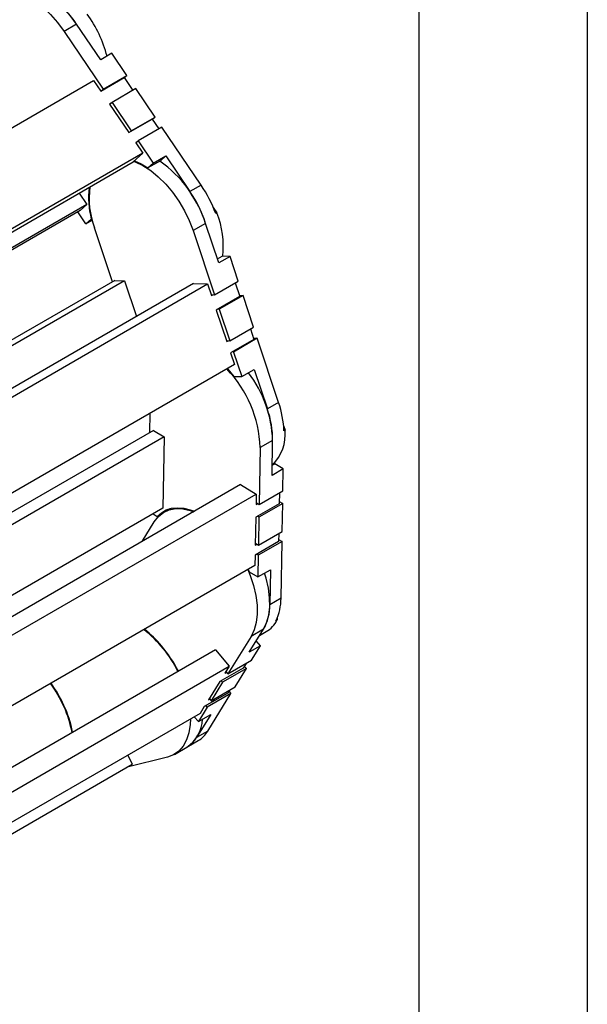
# Model space of a CAD drawing. Header units: inches. Extents: x 0 to 66, y 0 to 51.
# Tile 12 of 13: x 60.9 to 66, y 34.4 to 43.2. Entities that reach past the tile are written whole.
import ezdxf

# ---------------------------------------------------------------- set-up
doc = ezdxf.new("R2010")
doc.units = ezdxf.units.IN
doc.header["$LTSCALE"] = 6
doc.header["$MEASUREMENT"] = 0
doc.layers.add('TEXT', color=140, linetype='Continuous', lineweight=25)

msp = doc.modelspace()

# ---------------------------------------------------------------- linework, layer by layer
at = {"color": 7, "linetype": 'Continuous'}
msp.add_line((66.0006, 51.0006), (66.0006, 0.0006), dxfattribs=at)
for p, q in [((61.449, 43.1688), (61.3377, 43.1045)), ((61.6641, 42.8508), (61.449, 43.1688)), ((61.3377, 43.1045), (61.6867, 42.5886)), ((61.7644, 42.9087), (61.6641, 42.8508)), ((61.8983, 42.7108), (61.7644, 42.9087)), ((58.761, 41.0277), (61.6005, 42.667)), ((61.6005, 42.667), (61.6642, 42.5728)), ((61.6642, 42.5728), (61.873, 42.6934)), ((61.6867, 42.5886), (61.8983, 42.7108)), ((61.873, 42.6934), (61.9507, 42.5786)), ((61.8983, 42.7108), (61.8753, 42.69)), ((61.678, 42.5808), (61.6867, 42.5886)), ((61.9773, 42.594), (61.7657, 42.4718)), ((62.1485, 42.3409), (61.9773, 42.594)), ((61.7573, 42.4642), (61.7432, 42.4561)), ((61.7432, 42.4561), (61.9144, 42.203)), ((61.7657, 42.4718), (61.7451, 42.4532)), ((61.7657, 42.4718), (61.9369, 42.2188)), ((61.9144, 42.203), (62.1233, 42.3235)), ((61.9369, 42.2188), (62.1485, 42.3409)), ((62.1233, 42.3235), (62.1834, 42.2347)), ((62.1485, 42.3409), (62.1255, 42.3202)), ((61.9282, 42.2109), (61.9369, 42.2188)), ((62.2099, 42.2501), (61.9984, 42.1279)), ((62.5589, 41.7342), (62.2099, 42.2501)), ((61.9899, 42.1203), (61.9759, 42.1122)), ((61.9759, 42.1122), (62.0395, 42.0181)), ((61.9984, 42.1279), (61.9778, 42.1093)), ((61.9984, 42.1279), (62.1323, 41.93)), ((62.0395, 42.0181), (59.2, 40.3788)), ((61.9539, 41.9408), (62.0395, 42.0181)), ((59.2095, 40.3565), (61.9539, 41.9408)), ((62.1963, 41.9516), (62.085, 41.8873)), ((62.085, 41.8873), (62.1323, 41.93)), ((62.1323, 41.93), (62.2436, 41.9943)), ((62.1963, 41.9516), (62.2436, 41.9943)), ((62.2436, 41.9943), (62.4587, 41.6763)), ((62.5589, 41.7342), (62.4587, 41.6763)), ((61.4718, 41.6625), (61.5397, 41.5622)), ((61.5397, 41.5622), (59.2207, 40.2235)), ((61.4815, 41.5096), (59.2357, 40.2131)), ((61.533, 41.3888), (61.4597, 41.4971)), ((61.5397, 41.5622), (61.4815, 41.5096)), ((62.667, 41.5362), (62.7, 41.4874)), ((61.533, 41.3888), (61.5802, 41.4315)), ((61.588, 41.4206), (61.533, 41.3888)), ((61.5802, 41.4315), (61.5846, 41.4341)), ((62.7, 41.4874), (62.6889, 41.481)), ((61.768, 40.8725), (61.6078, 41.3537)), ((62.599, 41.3935), (62.4876, 41.3292)), ((62.4876, 41.3292), (62.6778, 40.7579)), ((62.7162, 41.0414), (62.599, 41.3935)), ((62.7045, 41.0766), (62.747, 41.1012)), ((62.8164, 41.0992), (62.7162, 41.0414)), ((62.8164, 41.0992), (62.747, 41.1012)), ((62.8894, 40.88), (62.8164, 41.0992)), ((61.7909, 40.8857), (59.6318, 39.6393)), ((61.8764, 40.8833), (59.6462, 39.5959)), ((61.7909, 40.8857), (61.8764, 40.8833)), ((61.8764, 40.8833), (61.9825, 40.5644)), ((62.6778, 40.7579), (62.8894, 40.88)), ((62.491, 40.8579), (59.7524, 39.277)), ((59.7771, 39.2152), (62.6167, 40.8544)), ((62.491, 40.8579), (62.6167, 40.8544)), ((62.6167, 40.8544), (62.6514, 40.7502)), ((62.8623, 40.8644), (62.9032, 40.7414)), ((62.6485, 40.7587), (62.6778, 40.7579)), ((62.6514, 40.7502), (62.6653, 40.7582)), ((62.9032, 40.7414), (62.6944, 40.6209)), ((62.9325, 40.7507), (62.7209, 40.6285)), ((62.8998, 40.7516), (62.9325, 40.7507)), ((63.0258, 40.4704), (62.9325, 40.7507)), ((62.6944, 40.6209), (62.7877, 40.3405)), ((62.7209, 40.6285), (62.7083, 40.6289)), ((62.7209, 40.6285), (62.8142, 40.3483)), ((62.8142, 40.3483), (63.0258, 40.4704)), ((62.9987, 40.4547), (63.03, 40.3605)), ((62.7849, 40.3491), (62.8142, 40.3483)), ((63.03, 40.3605), (62.8212, 40.24)), ((63.0593, 40.3698), (62.8477, 40.2476)), ((63.0266, 40.3707), (63.0593, 40.3698)), ((63.2495, 39.7984), (63.0593, 40.3698)), ((62.7877, 40.3405), (62.8017, 40.3486)), ((62.8212, 40.24), (62.8559, 40.1357)), ((62.8477, 40.2476), (62.8351, 40.248)), ((62.8477, 40.2476), (62.9207, 40.0284)), ((62.8559, 40.1357), (60.0164, 38.4965)), ((62.9207, 40.0284), (63.032, 40.0927)), ((63.032, 40.0927), (63.1493, 39.7406)), ((62.8513, 40.0304), (62.9207, 40.0284)), ((63.2495, 39.7984), (63.1493, 39.7406)), ((62.103, 39.5309), (62.106, 39.7029)), ((63.2938, 39.593), (63.3077, 39.5512)), ((62.1342, 39.5489), (60.0151, 38.3256)), ((62.2288, 39.492), (60.0678, 38.2445)), ((62.1342, 39.5489), (62.2288, 39.492)), ((62.2288, 39.492), (62.2177, 38.8557)), ((63.3077, 39.5512), (63.2966, 39.5448)), ((63.0851, 39.3961), (63.0762, 38.8901)), ((63.1964, 39.4604), (63.0851, 39.3961)), ((63.191, 39.1485), (63.1964, 39.4604)), ((63.1926, 39.2399), (63.2144, 39.2525)), ((63.2912, 39.2064), (63.2144, 39.2525)), ((63.2912, 39.2064), (63.191, 39.1485)), ((63.2878, 39.0123), (63.2912, 39.2064)), ((62.9108, 39.0663), (60.2136, 37.5092)), ((62.9108, 39.0663), (63.05, 38.9827)), ((60.2107, 37.3437), (63.05, 38.9827)), ((63.05, 38.9827), (63.0484, 38.8904)), ((63.0762, 38.8901), (63.2878, 39.0123)), ((63.2569, 38.9945), (63.2552, 38.8965)), ((63.2552, 38.8965), (63.0464, 38.7759)), ((63.0484, 38.8904), (63.0623, 38.8985)), ((63.0487, 38.9067), (63.0762, 38.8901)), ((63.2858, 38.8977), (63.0742, 38.7756)), ((63.2555, 38.9159), (63.2858, 38.8977)), ((63.2814, 38.6495), (63.2858, 38.8977)), ((62.2177, 38.8557), (60.217, 37.7007)), ((62.1304, 38.8053), (62.1676, 38.7829)), ((62.1676, 38.7829), (62.1962, 38.7995)), ((62.2802, 38.8517), (62.2279, 38.8215)), ((63.0464, 38.7759), (63.042, 38.5277)), ((63.0742, 38.7756), (63.0603, 38.784)), ((63.0742, 38.7756), (63.0699, 38.5274)), ((62.0321, 38.559), (62.1412, 38.7356)), ((63.0699, 38.5274), (63.2814, 38.6495)), ((63.2506, 38.6317), (63.2493, 38.5592)), ((63.2493, 38.5592), (63.0405, 38.4387)), ((63.042, 38.5277), (63.056, 38.5357)), ((63.0423, 38.5439), (63.0699, 38.5274)), ((63.2799, 38.5604), (63.0683, 38.4383)), ((63.2496, 38.5786), (63.2799, 38.5604)), ((63.271, 38.0545), (63.2799, 38.5604)), ((63.0405, 38.4387), (63.0389, 38.3463)), ((63.0683, 38.4383), (63.0544, 38.4467)), ((63.0683, 38.4383), (63.0649, 38.2442)), ((63.0389, 38.3463), (60.1996, 36.7073)), ((62.9789, 38.3117), (62.9881, 38.2903)), ((62.9881, 38.2903), (63.0649, 38.2442)), ((63.0649, 38.2442), (63.1763, 38.3085)), ((63.1763, 38.3085), (63.1708, 37.9967)), ((63.271, 38.0545), (63.1708, 37.9967)), ((63.2365, 37.8604), (63.2253, 37.854)), ((63.2368, 37.878), (63.2365, 37.8604)), ((62.9879, 37.5728), (63.1149, 37.7783)), ((63.1149, 37.7783), (63.0036, 37.714)), ((63.0805, 37.7226), (63.1395, 37.7567)), ((63.0036, 37.714), (62.7975, 37.3806)), ((63.0882, 37.6306), (62.9879, 37.5728)), ((63.0091, 37.5027), (63.0882, 37.6306)), ((63.0882, 37.6306), (63.0509, 37.6747)), ((62.6857, 37.5939), (60.1731, 36.1434)), ((62.6857, 37.5939), (62.8089, 37.4479)), ((62.7975, 37.3806), (63.0091, 37.5027)), ((62.9593, 37.4739), (62.9335, 37.4322)), ((59.9886, 35.8198), (62.8089, 37.4479)), ((62.9335, 37.4322), (62.7247, 37.3117)), ((62.9625, 37.4272), (62.7509, 37.3051)), ((62.8089, 37.4479), (62.7713, 37.3871)), ((62.7713, 37.3871), (62.7852, 37.3952)), ((62.78, 37.4013), (62.7975, 37.3806)), ((62.8614, 37.2636), (62.9625, 37.4272)), ((62.944, 37.4491), (62.9625, 37.4272)), ((62.7247, 37.3117), (62.6236, 37.148)), ((62.7509, 37.3051), (62.6498, 37.1415)), ((62.7509, 37.3051), (62.7386, 37.3197)), ((62.7961, 37.2099), (62.5873, 37.0893)), ((62.8251, 37.2049), (62.6135, 37.0828)), ((62.6191, 36.8715), (62.8251, 37.2049)), ((62.6498, 37.1415), (62.8614, 37.2636)), ((62.8116, 37.2349), (62.7961, 37.2099)), ((62.8066, 37.2268), (62.8251, 37.2049)), ((62.6236, 37.148), (62.6375, 37.1561)), ((62.6323, 37.1622), (62.6498, 37.1415)), ((62.5497, 37.0285), (59.7294, 35.4004)), ((62.6458, 37.0191), (62.5189, 36.8136)), ((62.6135, 37.0828), (62.5345, 36.9548)), ((62.5345, 36.9548), (62.6458, 37.0191)), ((62.5873, 37.0893), (62.5497, 37.0285)), ((62.6135, 37.0828), (62.6012, 37.0974)), ((62.4977, 36.9985), (62.5345, 36.9548)), ((62.6191, 36.8715), (62.5189, 36.8136)), ((62.4321, 36.7277), (62.5324, 36.7855)), ((62.3208, 36.6634), (62.4321, 36.7277)), ((62.2604, 36.6391), (61.9008, 36.5486)), ((61.9066, 36.6572), (61.9443, 36.5748)), ((59.5855, 35.2131), (61.9443, 36.5748)), ((61.9004, 36.5495), (61.9008, 36.5486))]:
    msp.add_line(p, q)
at = {"flags": 128}
for points in [[(61.449, 43.1688), (61.3913, 43.2468), (61.3287, 43.3178), (61.2624, 43.3802), (61.1938, 43.4328), (61.1243, 43.4745), (61.0553, 43.5045), (60.9882, 43.5221), (60.954, 43.5263)], [(60.7175, 43.4426), (60.7539, 43.4549), (60.8131, 43.4628), (60.8769, 43.4578), (60.9439, 43.4402), (61.0129, 43.4102), (61.0824, 43.3685), (61.151, 43.3159), (61.2173, 43.2535), (61.28, 43.1825), (61.3377, 43.1045)], [(61.9594, 41.9457), (61.9708, 41.9414), (62.04, 41.9084), (62.1094, 41.8639), (62.1776, 41.8087), (62.2431, 41.744), (62.3046, 41.6712), (62.3609, 41.5916), (62.4108, 41.5069), (62.4534, 41.4189), (62.4876, 41.3292)], [(61.9645, 41.9503), (62.0244, 41.9233), (62.085, 41.8873)], [(62.7924, 40.0991), (62.7975, 40.0936), (62.8513, 40.0304)], [(62.1676, 38.7829), (62.2051, 38.8162), (62.2482, 38.8405), (62.2962, 38.8555), (62.3483, 38.8609), (62.4039, 38.8568), (62.462, 38.8431), (62.5003, 38.8293)], [(62.1412, 38.7356), (62.1779, 38.7826), (62.2225, 38.8183), (62.2744, 38.8419), (62.3322, 38.8529), (62.395, 38.8512), (62.4614, 38.8367), (62.4936, 38.8254)], [(62.9749, 38.3094), (62.9963, 38.2574), (63.0261, 38.1677), (63.0467, 38.0791), (63.0577, 37.9935), (63.0588, 37.9127), (63.05, 37.8381), (63.0314, 37.7715), (63.0036, 37.714)], [(63.1149, 37.7783), (63.1428, 37.8357), (63.1613, 37.9024), (63.1702, 37.9769), (63.1691, 38.0578), (63.1581, 38.1434), (63.1375, 38.232), (63.1233, 38.2779)], [(62.4635, 36.9787), (62.4615, 36.9286), (62.4502, 36.8559), (62.4293, 36.7914), (62.3991, 36.7365), (62.3604, 36.6922), (62.3138, 36.6595), (62.2604, 36.6391)]]:
    msp.add_lwpolyline(points, dxfattribs=at)
for centre, radius, start, end in [((60.5721, 42.5818), 1.0552, 33.79751, 50.2342), ((60.6164, 42.5899), 1.1424, 14.8838, 35.75902), ((61.5671, 41.0627), 1.0836, 17.77544, 54.83975), ((62.2844, 41.6202), 0.7291, 172.5959, 195.00203), ((62.3077, 41.614), 0.7467, 171.9816, 200.39905), ((61.4984, 41.0239), 1.161, 18.56544, 34.19291), ((61.5865, 41.0753), 1.1746, 20.20577, 34.12064), ((61.9614, 41.1931), 0.7951, 353.35014, 21.72582), ((62.0204, 39.3581), 1.0654, 2.04395, 43.88864), ((62.1483, 39.4255), 1.0487, 1.90616, 37.45046), ((62.3617, 39.4639), 0.8347, 359.75506, 19.35616), ((62.4208, 39.5134), 0.8763, 2.05048, 18.98202), ((62.925, 39.5143), 0.3844, 314.99192, 5.50936), ((62.7535, 37.9872), 0.4174, 329.97918, 1.3025), ((62.824, 38.0509), 0.447, 333.86279, 0.45845), ((63.012, 37.973), 0.2512, 300.53031, 333.36887), ((61.3857, 36.9261), 1.0769, 26.1879, 52.00588), ((61.4672, 37.015), 0.9618, 39.8444, 52.44058), ((61.2961, 36.8674), 1.1878, 26.83513, 40.02687), ((60.3148, 36.6382), 1.1164, 11.31126, 36.03521), ((60.2446, 36.5994), 1.2006, 24.59845, 35.53906), ((60.3896, 36.6589), 1.044, 11.09593, 24.94132), ((62.2516, 36.9918), 0.32, 304.35344, 357.16412), ((62.4065, 36.9993), 0.2481, 300.48682, 328.97104), ((62.3089, 36.9388), 0.2444, 300.26723, 329.19063)]:
    msp.add_arc(centre, radius, start, end)
at = {"layer": 'TEXT'}
msp.add_line((64.5, 49.5), (64.5, 1.5), dxfattribs=at)

doc.saveas('drawing.dxf')
